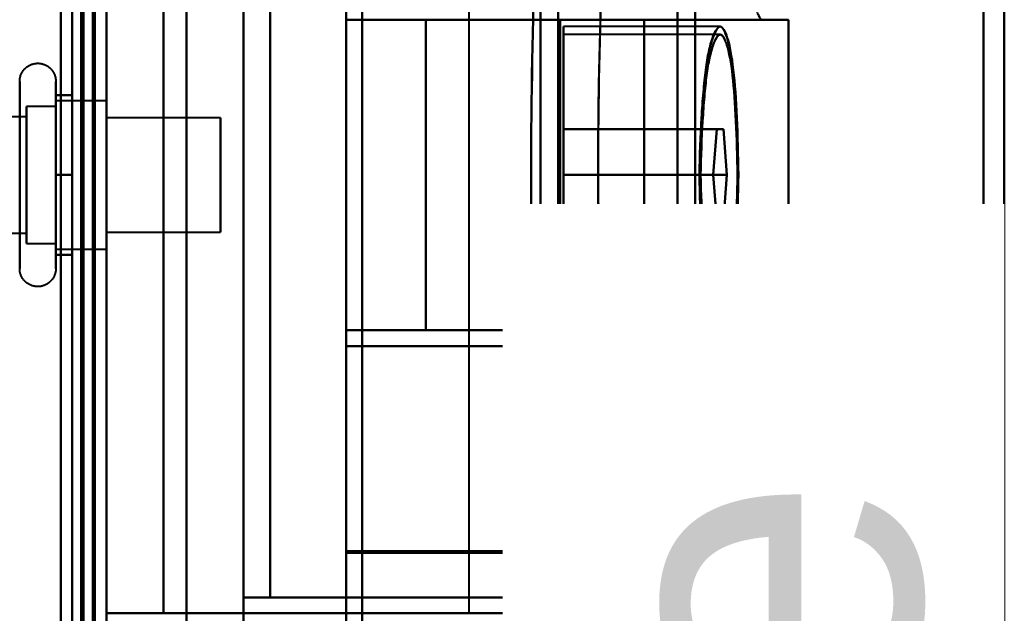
# Model space of a CAD drawing. Header units: millimetres. Extents: x -1352 to 2139, y -120 to 1210.
# Tile 79 of 87: x 736 to 779, y 957 to 983. Entities that reach past the tile are written whole.
import ezdxf

# ---------------------------------------------------------------- set-up
doc = ezdxf.new("R2010")
doc.units = ezdxf.units.MM
doc.layers.add('A-GENM', color=13, linetype='Continuous', lineweight=40)
doc.layers.add('G-IMPT', color=8, linetype='Continuous', lineweight=40)
doc.styles.add('Arial_1', font='arial.ttf', dxfattribs={"height": 14.6304})

# ---------------------------------------------------------------- blocks, each defined once
blk = doc.blocks.new('Maintenance r21 - Maintenance r21-762144-Avant')
at = {"layer": 'A-GENM'}
for p, q in [((740, 0), (740, 1138)), ((740, 1138), (740, 0))]:
    blk.add_line(p, q, dxfattribs=at)
blk = doc.blocks.new('Souche connecteur circulaire R23 - Souche connecteur circulaire R23-762141-Avant')
at = {"layer": 'A-GENM'}
blk.add_line((740, 1080), (740, 880), dxfattribs=at)
blk = doc.blocks.new('NEXA 2000 CALQUES_dwg-762145-Avant')
at = {"layer": 'G-IMPT'}
for p, q in [((740, 128.972), (740, 1137.772)), ((739.5, 1084.372), (739.5, 883.372)), ((739.5, 682.372), (739.5, 1084.372)), ((739.5, 682.372), (739.5, 1084.372)), ((740, 883.372), (740, 1084.372)), ((740, 1084.372), (740, 682.372)), ((740, 1084.372), (740, 682.372)), ((759, 883.372), (759, 1084.372)), ((759, 1084.372), (759, 883.372)), ((759.773, 1083.781), (759.773, 883.372)), ((759.773, 883.372), (759.773, 1083.781)), ((765, 883.372), (765, 1083.338)), ((765, 1083.338), (765, 883.372)), ((778.387, 883.372), (778.387, 1083.338)), ((778.387, 1083.338), (778.387, 883.372)), ((765.773, 883.372), (765.773, 1082.746)), ((765.773, 1082.746), (765.773, 883.372)), ((779.3, 883.372), (779.3, 1082.746)), ((779.3, 1082.746), (779.3, 883.372)), ((740, 940.694), (740, 1010.694)), ((740, 1010.694), (740, 940.694)), ((750.5, 940.694), (750.5, 1010.694)), ((750.5, 1010.694), (750.5, 940.694)), ((751.2, 940.694), (751.2, 1010.694)), ((751.2, 1010.694), (751.2, 940.694)), ((750.5, 941.193), (750.5, 1010.213)), ((750.5, 1010.213), (750.5, 941.193)), ((751.2, 941.193), (751.2, 1010.213)), ((751.2, 1010.213), (751.2, 941.193)), ((755.861, 995.072), (755.861, 956.672)), ((753.974, 982.672), (750.5, 982.672)), ((759.861, 982.672), (763.861, 982.672)), ((763.536, 982.672), (769.861, 982.672)), ((769.861, 982.672), (763.536, 982.672)), ((768.709, 982.672), (769.857, 982.672)), ((769.857, 982.672), (768.709, 982.672)), ((769.861, 969.072), (769.861, 982.672)), ((766.865, 982.372), (760, 982.372)), ((760, 975.872), (760, 982.372)), ((760, 982.372), (760, 975.872)), ((766.865, 982.022), (760, 982.022)), ((760, 975.872), (760, 982.022)), ((760, 982.022), (760, 975.872)), ((737.785, 979.972), (737.785, 975.872)), ((737.785, 979.972), (737.785, 975.872)), ((737.785, 978.872), (736.5, 978.872)), ((736.5, 978.872), (736.5, 972.872)), ((736.5, 978.872), (736.5, 975.872)), ((736.5, 975.872), (736.5, 978.872)), ((740, 979.122), (737.785, 979.122)), ((737.785, 979.122), (737.785, 975.872)), ((737.785, 979.122), (737.785, 975.872)), ((737.785, 972.622), (737.785, 979.122)), ((737.785, 972.622), (737.785, 979.122)), ((737.785, 978.872), (737.785, 972.872)), ((737.785, 978.872), (737.785, 972.872)), ((737.785, 972.872), (737.785, 978.872)), ((737.785, 972.872), (737.785, 978.872)), ((740, 979.122), (740, 975.872)), ((740, 975.872), (740, 979.122)), ((736.5, 978.421), (724.611, 978.421)), ((736.5, 978.421), (736.5, 975.872)), ((736.5, 975.872), (736.5, 978.421)), ((745, 978.372), (740, 978.372)), ((740, 975.872), (740, 978.372)), ((740, 978.372), (740, 975.872)), ((745, 975.872), (745, 978.372)), ((745, 978.372), (745, 975.872)), ((766.554, 975.872), (766.711, 977.872)), ((766.711, 977.872), (766.554, 975.872)), ((766.711, 977.872), (767.014, 977.872)), ((767.014, 977.872), (766.711, 977.872)), ((767.014, 977.872), (767.16, 975.872)), ((767.16, 975.872), (767.014, 977.872)), ((736.5, 975.872), (736.5, 972.872)), ((736.5, 972.872), (736.5, 975.872)), ((736.5, 975.872), (736.5, 973.324)), ((736.5, 973.324), (736.5, 975.872)), ((737.785, 975.872), (737.785, 972.622)), ((737.785, 975.872), (737.785, 971.772)), ((740, 975.872), (740, 972.622)), ((740, 973.372), (740, 975.872)), ((740, 975.872), (740, 973.372)), ((740, 972.622), (740, 975.872)), ((745, 973.372), (745, 975.872)), ((745, 975.872), (745, 973.372)), ((760, 969.722), (760, 975.872)), ((760, 969.372), (760, 975.872)), ((760, 975.872), (760, 969.722)), ((760, 975.872), (760, 969.372)), ((766.711, 973.872), (766.554, 975.872)), ((766.554, 975.872), (766.711, 973.872)), ((767.16, 975.872), (767.014, 973.872)), ((767.014, 973.872), (767.16, 975.872)), ((767.014, 973.872), (766.711, 973.872)), ((766.711, 973.872), (767.014, 973.872)), ((724.611, 973.324), (736.5, 973.324)), ((740, 973.372), (745, 973.372)), ((736.5, 972.872), (737.785, 972.872)), ((737.785, 972.622), (740, 972.622)), ((760, 969.722), (766.865, 969.722)), ((760, 969.372), (766.865, 969.372)), ((768.709, 969.072), (750.5, 969.072)), ((753.974, 969.072), (750.5, 969.072)), ((750.5, 969.072), (753.974, 969.072)), ((750.5, 969.072), (750.5, 959.394)), ((750.5, 959.394), (750.5, 969.072)), ((763.861, 969.072), (759.861, 969.072)), ((759.861, 969.072), (763.861, 969.072)), ((769.861, 969.072), (763.536, 969.072)), ((763.536, 969.072), (769.861, 969.072)), ((763.861, 968.372), (763.861, 969.072)), ((769.857, 969.072), (768.709, 969.072)), ((768.709, 969.072), (769.857, 969.072)), ((750.5, 968.372), (758.015, 968.372)), ((750.5, 959.327), (750.5, 968.372)), ((758.015, 968.372), (750.5, 968.372)), ((750.5, 968.372), (750.5, 959.327)), ((759.861, 968.372), (769.861, 968.372)), ((759.861, 968.372), (763.861, 968.372)), ((769.861, 968.372), (759.861, 968.372)), ((763.861, 968.372), (759.861, 968.372)), ((768.709, 968.372), (769.857, 968.372)), ((769.857, 968.372), (768.709, 968.372)), ((769.861, 957.372), (769.861, 968.372)), ((765.22, 961.372), (766.528, 961.372)), ((766.528, 961.372), (765.22, 961.372)), ((766.528, 958.372), (765.22, 958.372)), ((765.22, 958.372), (766.528, 958.372)), ((758.015, 957.372), (747.174, 957.372)), ((747.174, 957.372), (758.015, 957.372)), ((769.861, 957.372), (759.861, 957.372)), ((763.861, 957.372), (759.861, 957.372)), ((759.861, 957.372), (769.861, 957.372)), ((759.861, 957.372), (763.861, 957.372)), ((763.861, 956.672), (763.861, 957.372)), ((769.857, 957.372), (768.936, 957.372)), ((768.936, 957.372), (769.857, 957.372)), ((759.861, 956.672), (755.861, 956.672)), ((755.861, 956.672), (759.861, 956.672)), ((763.861, 956.672), (759.861, 956.672)), ((759.861, 956.672), (769.861, 956.672)), ((769.861, 956.672), (759.861, 956.672)), ((759.861, 956.672), (763.861, 956.672)), ((769.857, 956.672), (769.152, 956.672)), ((769.861, 955.346), (769.861, 956.672))]:
    blk.add_line(p, q, dxfattribs=at)
at = {"layer": 'G-IMPT', "flags": 128}
for points in [[(739.4, 1137.772), (739.4, 885.572), (739.4, 633.372), (739.4, 381.172), (739.4, 128.972)], [(739.4, 128.972), (739.4, 381.172), (739.4, 633.372), (739.4, 885.572), (739.4, 1137.772)], [(739.4, 1137.772), (739.4, 885.572), (739.4, 633.372), (739.4, 381.172), (739.4, 128.972)], [(739.5, 128.972), (739.5, 381.172), (739.5, 633.372), (739.5, 885.572), (739.5, 1137.772)], [(740, 128.972), (740, 381.172), (740, 633.372), (740, 885.572), (740, 1137.772)], [(740, 1137.772), (740, 885.572), (740, 633.372), (740, 381.172), (740, 128.972)], [(738.9, 129.472), (738.9, 381.422), (738.9, 633.372), (738.9, 885.322), (738.9, 1137.272)], [(738.9, 1137.272), (738.9, 885.322), (738.9, 633.372), (738.9, 381.422), (738.9, 129.472)], [(738.9, 129.472), (738.9, 381.422), (738.9, 633.372), (738.9, 885.322), (738.9, 1137.272)], [(739, 1137.272), (739, 885.322), (739, 633.372), (739, 381.422), (739, 129.472)], [(739, 129.472), (739, 381.422), (739, 633.372), (739, 885.322), (739, 1137.272)], [(739, 1137.272), (739, 885.322), (739, 633.372), (739, 381.422), (739, 129.472)], [(739.5, 1137.272), (739.5, 885.322), (739.5, 633.372), (739.5, 381.422), (739.5, 129.472)], [(739.5, 129.472), (739.5, 381.422), (739.5, 633.372), (739.5, 885.322), (739.5, 1137.272)], [(739.5, 1137.272), (739.5, 885.322), (739.5, 633.372), (739.5, 381.422), (739.5, 129.472)], [(739.5, 129.472), (739.5, 381.422), (739.5, 633.372), (739.5, 885.322), (739.5, 1137.272)], [(739.5, 1137.272), (739.5, 885.322), (739.5, 633.372), (739.5, 381.422), (739.5, 129.472)], [(739.5, 129.472), (739.5, 381.422), (739.5, 633.372), (739.5, 885.322), (739.5, 1137.272)], [(739.4, 128.972), (739.4, 372.422), (739.4, 615.872), (739.4, 859.322), (739.4, 1102.772)], [(739.4, 1102.772), (739.4, 859.322), (739.4, 615.872), (739.4, 372.422), (739.4, 128.972)], [(739.4, 128.972), (739.4, 372.422), (739.4, 615.872), (739.4, 859.322), (739.4, 1102.772)], [(739.5, 1102.772), (739.5, 859.322), (739.5, 615.872), (739.5, 372.422), (739.5, 128.972)], [(740, 1102.772), (740, 859.322), (740, 615.872), (740, 372.422), (740, 128.972)], [(740, 128.972), (740, 372.422), (740, 615.872), (740, 859.322), (740, 1102.772)], [(738.5, 1102.272), (738.5, 859.072), (738.5, 615.872), (738.5, 372.672), (738.5, 129.472)], [(738.5, 129.472), (738.5, 372.672), (738.5, 615.872), (738.5, 859.072), (738.5, 1102.272)], [(738.5, 129.472), (738.5, 372.672), (738.5, 615.872), (738.5, 859.072), (738.5, 1102.272)], [(738.5, 1102.272), (738.5, 859.072), (738.5, 615.872), (738.5, 372.672), (738.5, 129.472)], [(738.5, 1035.872), (738.5, 1005.872), (738.5, 975.872), (738.5, 945.872), (738.5, 915.872)], [(738.5, 915.872), (738.5, 945.872), (738.5, 975.872), (738.5, 1005.872), (738.5, 1035.872)], [(738.5, 1035.872), (738.5, 1005.872), (738.5, 975.872), (738.5, 945.872), (738.5, 915.872)], [(738.5, 915.872), (738.5, 945.872), (738.5, 975.872), (738.5, 1005.872), (738.5, 1035.872)], [(739.5, 915.872), (739.5, 945.872), (739.5, 975.872), (739.5, 1005.872), (739.5, 1035.872)], [(739.5, 1035.872), (739.5, 1005.872), (739.5, 975.872), (739.5, 945.872), (739.5, 915.872)], [(739.5, 915.872), (739.5, 945.872), (739.5, 975.872), (739.5, 1005.872), (739.5, 1035.872)], [(739.5, 1035.872), (739.5, 1005.872), (739.5, 975.872), (739.5, 945.872), (739.5, 915.872)], [(740, 1015.372), (740, 995.622), (740, 975.872), (740, 956.122), (740, 936.372)], [(740, 936.372), (740, 956.122), (740, 975.872), (740, 995.622), (740, 1015.372)], [(743.509, 1015.372), (743.509, 995.622), (743.509, 975.872), (743.509, 956.122), (743.509, 936.372)], [(743.509, 936.372), (743.509, 956.122), (743.509, 975.872), (743.509, 995.622), (743.509, 1015.372)], [(746, 936.372), (746, 956.122), (746, 975.872), (746, 995.622), (746, 1015.372)], [(746, 1015.372), (746, 995.622), (746, 975.872), (746, 956.122), (746, 936.372)], [(738, 1008.672), (738, 992.272), (738, 975.872), (738, 959.472), (738, 943.072)], [(738, 943.072), (738, 959.472), (738, 975.872), (738, 992.272), (738, 1008.672)], [(738, 1008.672), (738, 992.272), (738, 975.872), (738, 959.472), (738, 943.072)], [(738, 1008.672), (738, 992.272), (738, 975.872), (738, 959.472), (738, 943.072)], [(738, 943.072), (738, 959.472), (738, 975.872), (738, 992.272), (738, 1008.672)], [(738, 943.072), (738, 959.472), (738, 975.872), (738, 992.272), (738, 1008.672)], [(739.5, 1008.672), (739.5, 992.272), (739.5, 975.872), (739.5, 959.472), (739.5, 943.072)], [(739.5, 943.072), (739.5, 959.472), (739.5, 975.872), (739.5, 992.272), (739.5, 1008.672)], [(740, 1008.672), (740, 992.272), (740, 975.872), (740, 959.472), (740, 943.072)], [(740, 943.072), (740, 959.472), (740, 975.872), (740, 992.272), (740, 1008.672)], [(740, 1008.672), (740, 992.272), (740, 975.872), (740, 959.472), (740, 943.072)], [(740, 943.072), (740, 959.472), (740, 975.872), (740, 992.272), (740, 1008.672)], [(740, 943.072), (740, 959.472), (740, 975.872), (740, 992.272), (740, 1008.672)], [(740, 1008.672), (740, 992.272), (740, 975.872), (740, 959.472), (740, 943.072)], [(740, 1005.372), (740, 990.622), (740, 975.872), (740, 961.122), (740, 946.372)], [(740, 946.372), (740, 961.122), (740, 975.872), (740, 990.622), (740, 1005.372)], [(740, 995.072), (740, 985.472), (740, 975.872), (740, 966.272), (740, 956.672)], [(740, 956.672), (740, 966.272), (740, 975.872), (740, 985.472), (740, 995.072)], [(740, 995.072), (740, 985.472), (740, 975.872), (740, 966.272), (740, 956.672)], [(740, 956.672), (740, 966.272), (740, 975.872), (740, 985.472), (740, 995.072)], [(742.5, 956.672), (742.5, 966.272), (742.5, 975.872), (742.5, 985.472), (742.5, 995.072)], [(742.5, 995.072), (742.5, 985.472), (742.5, 975.872), (742.5, 966.272), (742.5, 956.672)], [(742.5, 956.672), (742.5, 966.272), (742.5, 975.872), (742.5, 985.472), (742.5, 995.072)], [(742.5, 995.072), (742.5, 985.472), (742.5, 975.872), (742.5, 966.272), (742.5, 956.672)], [(742.5, 956.672), (742.5, 966.272), (742.5, 975.872), (742.5, 985.472), (742.5, 995.072)], [(742.5, 995.072), (742.5, 985.472), (742.5, 975.872), (742.5, 966.272), (742.5, 956.672)], [(742.5, 956.672), (742.5, 966.272), (742.5, 975.872), (742.5, 985.472), (742.5, 995.072)], [(742.5, 995.072), (742.5, 985.472), (742.5, 975.872), (742.5, 966.272), (742.5, 956.672)], [(746, 994.372), (746, 985.122), (746, 975.872), (746, 966.622), (746, 957.372)], [(746, 957.372), (746, 966.622), (746, 975.872), (746, 985.122), (746, 994.372)], [(747.174, 994.372), (747.174, 985.122), (747.174, 975.872), (747.174, 966.622), (747.174, 957.372)], [(747.174, 957.372), (747.174, 966.622), (747.174, 975.872), (747.174, 985.122), (747.174, 994.372)], [(750.5, 982.672), (750.5, 982.847), (750.5, 983.022), (750.5, 983.197), (750.5, 983.372)], [(750.5, 983.372), (750.5, 983.197), (750.5, 983.022), (750.5, 982.847), (750.5, 982.672)], [(750.5, 982.672), (752.84, 982.672), (755.18, 982.672), (757.521, 982.672), (759.861, 982.672)], [(759.861, 982.672), (757.521, 982.672), (755.18, 982.672), (752.84, 982.672), (750.5, 982.672)], [(768.709, 982.672), (764.157, 982.672), (759.604, 982.672), (755.052, 982.672), (750.5, 982.672)], [(750.5, 982.672), (752.84, 982.672), (755.18, 982.672), (757.521, 982.672), (759.861, 982.672)], [(753.974, 982.672), (753.974, 979.272), (753.974, 975.872), (753.974, 972.472), (753.974, 969.072)], [(763.536, 982.672), (761.146, 982.672), (758.755, 982.672), (756.365, 982.672), (753.974, 982.672)], [(753.974, 969.072), (753.974, 972.472), (753.974, 975.872), (753.974, 979.272), (753.974, 982.672)], [(753.974, 982.672), (756.365, 982.672), (758.755, 982.672), (761.146, 982.672), (763.536, 982.672)], [(759.861, 982.672), (759.861, 979.272), (759.861, 975.872), (759.861, 972.472), (759.861, 969.072)], [(759.861, 969.072), (759.861, 972.472), (759.861, 975.872), (759.861, 979.272), (759.861, 982.672)], [(759.861, 969.072), (759.861, 972.472), (759.861, 975.872), (759.861, 979.272), (759.861, 982.672)], [(759.861, 982.672), (759.861, 979.272), (759.861, 975.872), (759.861, 972.472), (759.861, 969.072)], [(763.536, 982.672), (763.536, 979.272), (763.536, 975.872), (763.536, 972.472), (763.536, 969.072)], [(763.536, 969.072), (763.536, 972.472), (763.536, 975.872), (763.536, 979.272), (763.536, 982.672)], [(769.857, 982.672), (769.857, 979.272), (769.857, 975.872), (769.857, 972.472), (769.857, 969.072)], [(769.857, 969.072), (769.857, 972.472), (769.857, 975.872), (769.857, 979.272), (769.857, 982.672)], [(736.204, 979.972), (736.205, 980.004), (736.207, 980.035), (736.21, 980.067), (736.214, 980.098), (736.22, 980.129), (736.227, 980.16), (736.235, 980.191), (736.244, 980.221), (736.255, 980.251), (736.267, 980.28), (736.28, 980.309), (736.294, 980.337), (736.309, 980.365), (736.325, 980.392), (736.342, 980.419), (736.361, 980.444), (736.38, 980.469), (736.4, 980.493), (736.422, 980.517), (736.444, 980.539), (736.467, 980.561), (736.491, 980.582), (736.516, 980.601), (736.541, 980.62), (736.568, 980.637), (736.595, 980.654), (736.622, 980.669), (736.65, 980.684), (736.679, 980.697), (736.708, 980.709), (736.738, 980.72), (736.768, 980.73), (736.799, 980.738), (736.829, 980.745), (736.86, 980.751), (736.892, 980.756), (736.923, 980.759), (736.955, 980.762), (736.986, 980.763), (737.018, 980.762), (737.049, 980.761), (737.081, 980.758), (737.112, 980.754), (737.143, 980.749), (737.174, 980.742), (737.205, 980.734), (737.235, 980.725), (737.265, 980.715), (737.295, 980.704), (737.324, 980.691), (737.352, 980.677), (737.38, 980.662), (737.407, 980.646), (737.434, 980.629), (737.46, 980.611), (737.485, 980.592), (737.509, 980.572), (737.533, 980.551), (737.556, 980.529), (737.578, 980.506), (737.598, 980.482), (737.618, 980.458), (737.637, 980.433), (737.655, 980.407), (737.672, 980.38), (737.688, 980.352), (737.702, 980.324), (737.716, 980.296), (737.728, 980.267), (737.739, 980.237), (737.749, 980.207), (737.758, 980.177), (737.766, 980.146), (737.772, 980.115), (737.777, 980.084), (737.781, 980.052), (737.784, 980.021), (737.785, 979.989), (737.785, 979.972)], [(736.204, 979.972), (736.204, 979.969), (736.204, 979.959), (736.204, 979.943), (736.204, 979.92), (736.204, 979.891), (736.204, 979.855), (736.204, 979.813), (736.204, 979.764), (736.204, 979.709), (736.204, 979.649), (736.204, 979.582), (736.204, 979.509), (736.204, 979.43), (736.204, 979.346), (736.204, 979.256), (736.204, 979.161), (736.204, 979.06), (736.204, 978.955), (736.204, 978.844), (736.204, 978.729), (736.204, 978.609), (736.204, 978.485), (736.204, 978.356), (736.204, 978.224), (736.204, 978.088), (736.204, 977.948), (736.204, 977.805), (736.204, 977.659), (736.204, 977.51), (736.204, 977.358), (736.204, 977.204), (736.204, 977.048), (736.204, 976.89), (736.204, 976.73), (736.204, 976.569), (736.204, 976.407), (736.204, 976.244), (736.204, 976.08), (736.204, 975.917), (736.204, 975.872)], [(736.204, 975.872), (736.204, 976.036), (736.204, 976.2), (736.204, 976.363), (736.204, 976.526), (736.204, 976.687), (736.204, 976.847), (736.204, 977.005), (736.204, 977.162), (736.204, 977.317), (736.204, 977.469), (736.204, 977.619), (736.204, 977.766), (736.204, 977.91), (736.204, 978.05), (736.204, 978.187), (736.204, 978.321), (736.204, 978.45), (736.204, 978.576), (736.204, 978.697), (736.204, 978.813), (736.204, 978.925), (736.204, 979.032), (736.204, 979.134), (736.204, 979.231), (736.204, 979.322), (736.204, 979.408), (736.204, 979.488), (736.204, 979.563), (736.204, 979.631), (736.204, 979.694), (736.204, 979.75), (736.204, 979.8), (736.204, 979.844), (736.204, 979.882), (736.204, 979.913), (736.204, 979.937), (736.204, 979.955), (736.204, 979.967), (736.204, 979.972)], [(737.785, 979.972), (737.785, 979.969), (737.785, 979.959), (737.785, 979.943), (737.785, 979.92), (737.785, 979.891), (737.785, 979.855), (737.785, 979.813), (737.785, 979.764), (737.785, 979.709), (737.785, 979.649), (737.785, 979.582), (737.785, 979.509), (737.785, 979.43), (737.785, 979.346), (737.785, 979.256), (737.785, 979.161), (737.785, 979.06), (737.785, 978.955), (737.785, 978.844), (737.785, 978.729), (737.785, 978.609), (737.785, 978.485), (737.785, 978.356), (737.785, 978.224), (737.785, 978.088), (737.785, 977.948), (737.785, 977.805), (737.785, 977.659), (737.785, 977.51), (737.785, 977.358), (737.785, 977.204), (737.785, 977.048), (737.785, 976.89), (737.785, 976.73), (737.785, 976.569), (737.785, 976.407), (737.785, 976.244), (737.785, 976.08), (737.785, 975.917), (737.785, 975.872)], [(737.785, 975.872), (737.785, 976.036), (737.785, 976.2), (737.785, 976.363), (737.785, 976.526), (737.785, 976.687), (737.785, 976.847), (737.785, 977.005), (737.785, 977.162), (737.785, 977.317), (737.785, 977.469), (737.785, 977.619), (737.785, 977.766), (737.785, 977.91), (737.785, 978.05), (737.785, 978.187), (737.785, 978.321), (737.785, 978.45), (737.785, 978.576), (737.785, 978.697), (737.785, 978.813), (737.785, 978.925), (737.785, 979.032), (737.785, 979.134), (737.785, 979.231), (737.785, 979.322), (737.785, 979.408), (737.785, 979.488), (737.785, 979.563), (737.785, 979.631), (737.785, 979.694), (737.785, 979.75), (737.785, 979.8), (737.785, 979.844), (737.785, 979.882), (737.785, 979.913), (737.785, 979.937), (737.785, 979.955), (737.785, 979.967), (737.785, 979.972)], [(738.5, 979.372), (738.321, 979.372), (738.143, 979.372), (737.964, 979.372), (737.785, 979.372)], [(737.785, 979.372), (737.785, 978.497), (737.785, 977.622), (737.785, 976.747), (737.785, 975.872)], [(738.5, 979.372), (738.321, 979.372), (738.143, 979.372), (737.964, 979.372), (737.785, 979.372)], [(737.785, 979.372), (737.964, 979.372), (738.143, 979.372), (738.321, 979.372), (738.5, 979.372)], [(737.785, 975.872), (737.785, 976.747), (737.785, 977.622), (737.785, 978.497), (737.785, 979.372)], [(737.785, 979.372), (737.964, 979.372), (738.143, 979.372), (738.321, 979.372), (738.5, 979.372)], [(738.5, 975.872), (738.5, 976.747), (738.5, 977.622), (738.5, 978.497), (738.5, 979.372)], [(738.5, 979.372), (738.5, 978.497), (738.5, 977.622), (738.5, 976.747), (738.5, 975.872)], [(738.5, 975.872), (738.5, 976.747), (738.5, 977.622), (738.5, 978.497), (738.5, 979.372)], [(738.5, 979.372), (738.5, 978.497), (738.5, 977.622), (738.5, 976.747), (738.5, 975.872)], [(760, 977.872), (760, 977.372), (760, 976.872), (760, 976.372), (760, 975.872)], [(760, 975.872), (760, 976.372), (760, 976.872), (760, 977.372), (760, 977.872)], [(766.711, 977.872), (765.033, 977.872), (763.356, 977.872), (761.678, 977.872), (760, 977.872)], [(760, 977.872), (760, 977.372), (760, 976.872), (760, 976.372), (760, 975.872)], [(767.014, 977.872), (765.261, 977.872), (763.507, 977.872), (761.754, 977.872), (760, 977.872)], [(760, 977.872), (761.678, 977.872), (763.356, 977.872), (765.033, 977.872), (766.711, 977.872)], [(760, 975.872), (760, 976.372), (760, 976.872), (760, 977.372), (760, 977.872)], [(760, 977.872), (761.754, 977.872), (763.507, 977.872), (765.261, 977.872), (767.014, 977.872)], [(736.204, 971.772), (736.204, 971.776), (736.204, 971.785), (736.204, 971.802), (736.204, 971.825), (736.204, 971.854), (736.204, 971.89), (736.204, 971.932), (736.204, 971.98), (736.204, 972.035), (736.204, 972.096), (736.204, 972.163), (736.204, 972.236), (736.204, 972.314), (736.204, 972.399), (736.204, 972.488), (736.204, 972.584), (736.204, 972.684), (736.204, 972.79), (736.204, 972.9), (736.204, 973.016), (736.204, 973.136), (736.204, 973.26), (736.204, 973.388), (736.204, 973.521), (736.204, 973.657), (736.204, 973.797), (736.204, 973.94), (736.204, 974.086), (736.204, 974.235), (736.204, 974.387), (736.204, 974.541), (736.204, 974.697), (736.204, 974.855), (736.204, 975.014), (736.204, 975.175), (736.204, 975.338), (736.204, 975.501), (736.204, 975.664), (736.204, 975.828), (736.204, 975.872)], [(736.204, 975.872), (736.204, 975.708), (736.204, 975.545), (736.204, 975.381), (736.204, 975.219), (736.204, 975.058), (736.204, 974.898), (736.204, 974.739), (736.204, 974.583), (736.204, 974.428), (736.204, 974.276), (736.204, 974.126), (736.204, 973.979), (736.204, 973.835), (736.204, 973.694), (736.204, 973.557), (736.204, 973.424), (736.204, 973.294), (736.204, 973.169), (736.204, 973.048), (736.204, 972.931), (736.204, 972.819), (736.204, 972.712), (736.204, 972.61), (736.204, 972.514), (736.204, 972.422), (736.204, 972.336), (736.204, 972.256), (736.204, 972.182), (736.204, 972.113), (736.204, 972.051), (736.204, 971.995), (736.204, 971.944), (736.204, 971.901), (736.204, 971.863), (736.204, 971.832), (736.204, 971.807), (736.204, 971.789), (736.204, 971.778), (736.204, 971.773)], [(737.785, 971.772), (737.785, 971.776), (737.785, 971.785), (737.785, 971.802), (737.785, 971.825), (737.785, 971.854), (737.785, 971.89), (737.785, 971.932), (737.785, 971.98), (737.785, 972.035), (737.785, 972.096), (737.785, 972.163), (737.785, 972.236), (737.785, 972.314), (737.785, 972.399), (737.785, 972.488), (737.785, 972.584), (737.785, 972.684), (737.785, 972.79), (737.785, 972.9), (737.785, 973.016), (737.785, 973.136), (737.785, 973.26), (737.785, 973.388), (737.785, 973.521), (737.785, 973.657), (737.785, 973.797), (737.785, 973.94), (737.785, 974.086), (737.785, 974.235), (737.785, 974.387), (737.785, 974.541), (737.785, 974.697), (737.785, 974.855), (737.785, 975.014), (737.785, 975.175), (737.785, 975.338), (737.785, 975.501), (737.785, 975.664), (737.785, 975.828), (737.785, 975.872)], [(737.785, 975.872), (737.785, 975.708), (737.785, 975.545), (737.785, 975.381), (737.785, 975.219), (737.785, 975.058), (737.785, 974.898), (737.785, 974.739), (737.785, 974.583), (737.785, 974.428), (737.785, 974.276), (737.785, 974.126), (737.785, 973.979), (737.785, 973.835), (737.785, 973.694), (737.785, 973.557), (737.785, 973.424), (737.785, 973.294), (737.785, 973.169), (737.785, 973.048), (737.785, 972.931), (737.785, 972.819), (737.785, 972.712), (737.785, 972.61), (737.785, 972.514), (737.785, 972.422), (737.785, 972.336), (737.785, 972.256), (737.785, 972.182), (737.785, 972.113), (737.785, 972.051), (737.785, 971.995), (737.785, 971.944), (737.785, 971.901), (737.785, 971.863), (737.785, 971.832), (737.785, 971.807), (737.785, 971.789), (737.785, 971.778), (737.785, 971.773)], [(738.5, 975.872), (738.321, 975.872), (738.143, 975.872), (737.964, 975.872), (737.785, 975.872)], [(737.785, 975.872), (737.785, 974.997), (737.785, 974.122), (737.785, 973.247), (737.785, 972.372)], [(737.785, 975.872), (737.964, 975.872), (738.143, 975.872), (738.321, 975.872), (738.5, 975.872)], [(738.5, 975.872), (738.321, 975.872), (738.143, 975.872), (737.964, 975.872), (737.785, 975.872)], [(737.785, 972.372), (737.785, 973.247), (737.785, 974.122), (737.785, 974.997), (737.785, 975.872)], [(737.785, 975.872), (737.964, 975.872), (738.143, 975.872), (738.321, 975.872), (738.5, 975.872)], [(738.5, 972.372), (738.5, 973.247), (738.5, 974.122), (738.5, 974.997), (738.5, 975.872)], [(738.5, 975.872), (738.5, 974.997), (738.5, 974.122), (738.5, 973.247), (738.5, 972.372)], [(738.5, 972.372), (738.5, 973.247), (738.5, 974.122), (738.5, 974.997), (738.5, 975.872)], [(738.5, 975.872), (738.5, 974.997), (738.5, 974.122), (738.5, 973.247), (738.5, 972.372)], [(760, 975.872), (760, 975.372), (760, 974.872), (760, 974.372), (760, 973.872)], [(760, 973.872), (760, 974.372), (760, 974.872), (760, 975.372), (760, 975.872)], [(766.554, 975.872), (764.916, 975.872), (763.277, 975.872), (761.639, 975.872), (760, 975.872)], [(760, 975.872), (760, 975.372), (760, 974.872), (760, 974.372), (760, 973.872)], [(760, 975.872), (761.639, 975.872), (763.277, 975.872), (764.916, 975.872), (766.554, 975.872)], [(767.16, 975.872), (765.37, 975.872), (763.58, 975.872), (761.79, 975.872), (760, 975.872)], [(760, 973.872), (760, 974.372), (760, 974.872), (760, 975.372), (760, 975.872)], [(760, 975.872), (761.79, 975.872), (763.58, 975.872), (765.37, 975.872), (767.16, 975.872)], [(760, 973.872), (761.678, 973.872), (763.356, 973.872), (765.033, 973.872), (766.711, 973.872)], [(767.014, 973.872), (765.261, 973.872), (763.507, 973.872), (761.754, 973.872), (760, 973.872)], [(766.711, 973.872), (765.033, 973.872), (763.356, 973.872), (761.678, 973.872), (760, 973.872)], [(760, 973.872), (761.754, 973.872), (763.507, 973.872), (765.261, 973.872), (767.014, 973.872)], [(737.785, 972.372), (737.964, 972.372), (738.143, 972.372), (738.321, 972.372), (738.5, 972.372)], [(738.5, 972.372), (738.321, 972.372), (738.143, 972.372), (737.964, 972.372), (737.785, 972.372)], [(738.5, 972.372), (738.321, 972.372), (738.143, 972.372), (737.964, 972.372), (737.785, 972.372)], [(737.785, 972.372), (737.964, 972.372), (738.143, 972.372), (738.321, 972.372), (738.5, 972.372)], [(737.785, 971.772), (737.785, 971.741), (737.783, 971.709), (737.779, 971.678), (737.775, 971.646), (737.769, 971.615), (737.762, 971.584), (737.754, 971.554), (737.745, 971.524), (737.734, 971.494), (737.723, 971.464), (737.71, 971.436), (737.696, 971.407), (737.681, 971.38), (737.664, 971.352), (737.647, 971.326), (737.629, 971.3), (737.609, 971.275), (737.589, 971.251), (737.568, 971.228), (737.545, 971.205), (737.522, 971.184), (737.498, 971.163), (737.474, 971.143), (737.448, 971.125), (737.422, 971.107), (737.395, 971.091), (737.367, 971.075), (737.339, 971.061), (737.31, 971.048), (737.281, 971.036), (737.251, 971.025), (737.221, 971.015), (737.191, 971.007), (737.16, 970.999), (737.129, 970.993), (737.098, 970.989), (737.066, 970.985), (737.035, 970.983), (737.003, 970.982), (736.972, 970.982), (736.94, 970.984), (736.909, 970.987), (736.877, 970.991), (736.846, 970.996), (736.815, 971.003), (736.784, 971.01), (736.754, 971.019), (736.724, 971.03), (736.695, 971.041), (736.666, 971.054), (736.637, 971.067), (736.609, 971.082), (736.582, 971.098), (736.555, 971.115), (736.53, 971.133), (736.504, 971.152), (736.48, 971.172), (736.456, 971.194), (736.434, 971.216), (736.412, 971.238), (736.391, 971.262), (736.371, 971.287), (736.352, 971.312), (736.334, 971.338), (736.317, 971.365), (736.302, 971.392), (736.287, 971.42), (736.273, 971.449), (736.261, 971.478), (736.25, 971.508), (736.24, 971.538), (736.231, 971.568), (736.224, 971.599), (736.217, 971.63), (736.212, 971.661), (736.208, 971.692), (736.206, 971.724), (736.204, 971.755), (736.204, 971.772)], [(750.5, 968.372), (750.5, 968.547), (750.5, 968.722), (750.5, 968.897), (750.5, 969.072)], [(750.5, 968.372), (750.5, 968.547), (750.5, 968.722), (750.5, 968.897), (750.5, 969.072)], [(750.5, 969.072), (750.5, 968.897), (750.5, 968.722), (750.5, 968.547), (750.5, 968.372)], [(759.861, 969.072), (757.521, 969.072), (755.18, 969.072), (752.84, 969.072), (750.5, 969.072)], [(750.5, 969.072), (750.5, 968.897), (750.5, 968.722), (750.5, 968.547), (750.5, 968.372)], [(759.861, 969.072), (757.521, 969.072), (755.18, 969.072), (752.84, 969.072), (750.5, 969.072)], [(750.5, 969.072), (755.052, 969.072), (759.604, 969.072), (764.157, 969.072), (768.709, 969.072)], [(750.5, 969.072), (752.84, 969.072), (755.18, 969.072), (757.521, 969.072), (759.861, 969.072)], [(768.709, 969.072), (764.157, 969.072), (759.604, 969.072), (755.052, 969.072), (750.5, 969.072)], [(750.5, 968.372), (750.5, 968.547), (750.5, 968.722), (750.5, 968.897), (750.5, 969.072)], [(750.5, 969.072), (752.84, 969.072), (755.18, 969.072), (757.521, 969.072), (759.861, 969.072)], [(750.5, 969.072), (750.5, 968.897), (750.5, 968.722), (750.5, 968.547), (750.5, 968.372)], [(753.974, 969.072), (756.365, 969.072), (758.755, 969.072), (761.146, 969.072), (763.536, 969.072)], [(763.536, 969.072), (761.146, 969.072), (758.755, 969.072), (756.365, 969.072), (753.974, 969.072)], [(750.5, 968.372), (752.84, 968.372), (755.18, 968.372), (757.521, 968.372), (759.861, 968.372)], [(750.5, 968.372), (755.052, 968.372), (759.604, 968.372), (764.157, 968.372), (768.709, 968.372)], [(750.5, 968.372), (752.84, 968.372), (755.18, 968.372), (757.521, 968.372), (759.861, 968.372)], [(759.861, 968.372), (757.521, 968.372), (755.18, 968.372), (752.84, 968.372), (750.5, 968.372)], [(768.709, 968.372), (764.157, 968.372), (759.604, 968.372), (755.052, 968.372), (750.5, 968.372)], [(759.861, 968.372), (757.521, 968.372), (755.18, 968.372), (752.84, 968.372), (750.5, 968.372)], [(758.015, 968.372), (758.015, 965.622), (758.015, 962.872), (758.015, 960.122), (758.015, 957.372)], [(759.861, 968.372), (759.399, 968.372), (758.938, 968.372), (758.477, 968.372), (758.015, 968.372)], [(758.015, 957.372), (758.015, 960.122), (758.015, 962.872), (758.015, 965.622), (758.015, 968.372)], [(758.015, 968.372), (758.477, 968.372), (758.938, 968.372), (759.399, 968.372), (759.861, 968.372)], [(759.861, 968.372), (759.861, 965.622), (759.861, 962.872), (759.861, 960.122), (759.861, 957.372)], [(759.861, 957.372), (759.861, 960.122), (759.861, 962.872), (759.861, 965.622), (759.861, 968.372)], [(759.861, 968.372), (759.861, 965.622), (759.861, 962.872), (759.861, 960.122), (759.861, 957.372)], [(759.861, 957.372), (759.861, 960.122), (759.861, 962.872), (759.861, 965.622), (759.861, 968.372)], [(759.861, 957.372), (759.861, 960.122), (759.861, 962.872), (759.861, 965.622), (759.861, 968.372)], [(759.861, 968.372), (759.861, 965.622), (759.861, 962.872), (759.861, 960.122), (759.861, 957.372)], [(769.857, 957.372), (769.857, 960.122), (769.857, 962.872), (769.857, 965.622), (769.857, 968.372)], [(769.857, 968.372), (769.857, 965.622), (769.857, 962.872), (769.857, 960.122), (769.857, 957.372)], [(760, 961.372), (760, 960.622), (760, 959.872), (760, 959.122), (760, 958.372)], [(760, 958.372), (760, 959.122), (760, 959.872), (760, 960.622), (760, 961.372)], [(766.528, 961.372), (764.896, 961.372), (763.264, 961.372), (761.632, 961.372), (760, 961.372)], [(760, 961.372), (761.305, 961.372), (762.61, 961.372), (763.915, 961.372), (765.22, 961.372)], [(760, 958.372), (760, 959.122), (760, 959.872), (760, 960.622), (760, 961.372)], [(760, 961.372), (761.632, 961.372), (763.264, 961.372), (764.896, 961.372), (766.528, 961.372)], [(765.22, 961.372), (763.915, 961.372), (762.61, 961.372), (761.305, 961.372), (760, 961.372)], [(760, 961.372), (760, 960.622), (760, 959.872), (760, 959.122), (760, 958.372)], [(765.22, 958.372), (765.22, 959.122), (765.22, 959.872), (765.22, 960.622), (765.22, 961.372)], [(765.22, 961.372), (765.22, 960.622), (765.22, 959.872), (765.22, 959.122), (765.22, 958.372)], [(766.528, 961.372), (766.528, 960.622), (766.528, 959.872), (766.528, 959.122), (766.528, 958.372)], [(766.528, 958.372), (766.528, 959.122), (766.528, 959.872), (766.528, 960.622), (766.528, 961.372)], [(750.5, 959.394), (754.79, 959.394), (759.08, 959.394), (763.37, 959.394), (767.659, 959.394)], [(767.659, 959.394), (763.37, 959.394), (759.08, 959.394), (754.79, 959.394), (750.5, 959.394)], [(750.5, 959.394), (750.5, 953.814), (750.5, 948.233), (750.5, 942.653), (750.5, 937.072)], [(750.5, 937.072), (750.5, 942.653), (750.5, 948.233), (750.5, 953.814), (750.5, 959.394)], [(767.738, 959.327), (763.428, 959.327), (759.119, 959.327), (754.809, 959.327), (750.5, 959.327)], [(750.5, 936.372), (750.5, 942.111), (750.5, 947.85), (750.5, 953.589), (750.5, 959.327)], [(750.5, 959.327), (754.809, 959.327), (759.119, 959.327), (763.428, 959.327), (767.738, 959.327)], [(750.5, 959.327), (750.5, 953.589), (750.5, 947.85), (750.5, 942.111), (750.5, 936.372)], [(767.659, 959.394), (767.605, 954.388), (767.549, 949.382), (767.494, 944.377), (767.437, 939.372)], [(767.437, 939.372), (767.494, 944.377), (767.549, 949.382), (767.605, 954.388), (767.659, 959.394)], [(767.52, 939.372), (767.575, 944.36), (767.63, 949.348), (767.684, 954.338), (767.738, 959.327)], [(767.738, 959.327), (767.684, 954.338), (767.63, 949.348), (767.575, 944.36), (767.52, 939.372)], [(766.528, 958.372), (764.896, 958.372), (763.264, 958.372), (761.632, 958.372), (760, 958.372)], [(765.22, 958.372), (763.915, 958.372), (762.61, 958.372), (761.305, 958.372), (760, 958.372)], [(760, 958.372), (761.632, 958.372), (763.264, 958.372), (764.896, 958.372), (766.528, 958.372)], [(760, 958.372), (761.305, 958.372), (762.61, 958.372), (763.915, 958.372), (765.22, 958.372)], [(759.861, 957.372), (756.396, 957.372), (752.93, 957.372), (749.465, 957.372), (746, 957.372)], [(746, 957.372), (751.734, 957.372), (757.468, 957.372), (763.202, 957.372), (768.936, 957.372)], [(746, 957.372), (746, 953.622), (746, 949.872), (746, 946.122), (746, 942.372)], [(768.936, 957.372), (763.202, 957.372), (757.468, 957.372), (751.734, 957.372), (746, 957.372)], [(746, 957.372), (749.465, 957.372), (752.93, 957.372), (756.396, 957.372), (759.861, 957.372)], [(746, 942.372), (746, 946.122), (746, 949.872), (746, 953.622), (746, 957.372)], [(759.861, 957.372), (756.689, 957.372), (753.517, 957.372), (750.346, 957.372), (747.174, 957.372)], [(747.174, 957.372), (750.346, 957.372), (753.517, 957.372), (756.689, 957.372), (759.861, 957.372)], [(758.015, 957.372), (758.477, 957.372), (758.938, 957.372), (759.399, 957.372), (759.861, 957.372)], [(759.861, 957.372), (759.399, 957.372), (758.938, 957.372), (758.477, 957.372), (758.015, 957.372)], [(768.936, 957.372), (768.936, 953.622), (768.936, 949.872), (768.936, 946.122), (768.936, 942.372)], [(768.936, 942.372), (768.936, 946.122), (768.936, 949.872), (768.936, 953.622), (768.936, 957.372)], [(740, 956.672), (740.625, 956.672), (741.25, 956.672), (741.875, 956.672), (742.5, 956.672)], [(742.5, 956.672), (741.875, 956.672), (741.25, 956.672), (740.625, 956.672), (740, 956.672)], [(742.5, 956.672), (741.875, 956.672), (741.25, 956.672), (740.625, 956.672), (740, 956.672)], [(740, 956.672), (740.625, 956.672), (741.25, 956.672), (741.875, 956.672), (742.5, 956.672)], [(759.861, 956.672), (755.521, 956.672), (751.18, 956.672), (746.84, 956.672), (742.5, 956.672)], [(742.5, 956.672), (746.84, 956.672), (751.18, 956.672), (755.521, 956.672), (759.861, 956.672)], [(769.152, 956.672), (762.489, 956.672), (755.826, 956.672), (749.163, 956.672), (742.5, 956.672)], [(742.5, 956.672), (749.163, 956.672), (755.826, 956.672), (762.489, 956.672), (769.152, 956.672)], [(759.861, 946.372), (759.861, 948.947), (759.861, 951.522), (759.861, 954.097), (759.861, 956.672)], [(759.861, 956.672), (759.861, 954.097), (759.861, 951.522), (759.861, 948.947), (759.861, 946.372)], [(769.152, 956.672), (769.152, 953.272), (769.152, 949.872), (769.152, 946.472), (769.152, 943.072)], [(769.857, 955.499), (769.857, 955.792), (769.857, 956.086), (769.857, 956.379), (769.857, 956.672)]]:
    blk.add_lwpolyline(points, dxfattribs=at)
at = {"layer": 'G-IMPT'}
blk.add_open_spline([(761.163, 1010.694), (760.333, 1006.009), (759.098, 994.89), (758.306, 975.422), (759.236, 956.067), (760.514, 945.218), (761.359, 940.694)], degree=3, dxfattribs=at)
for points, knots in [([(761.359, 940.694), (760.975, 942.964), (760.425, 946.699), (759.8, 952.159), (759.25, 958.025), (758.759, 965.686), (758.528, 975.46), (758.688, 985.119), (759.135, 992.996), (759.644, 998.859), (760.251, 1004.531), (760.787, 1008.359), (761.163, 1010.694)], [0, 0, 0, 0, 0.125, 0.1875, 0.25, 0.375, 0.5, 0.625, 0.75, 0.8125, 0.875, 1, 1, 1, 1]), ([(764.115, 1008.63), (763.737, 1006.44), (763.197, 1002.849), (762.585, 997.524), (762.072, 992.015), (761.62, 984.601), (761.458, 975.506), (761.692, 966.303), (762.188, 959.094), (762.743, 953.585), (763.374, 948.46), (763.927, 944.957), (764.313, 942.83)], [0, 0, 0, 0, 0.125, 0.1875, 0.25, 0.375, 0.5, 0.625, 0.75, 0.8125, 0.875, 1, 1, 1, 1]), ([(764.313, 942.83), (763.913, 945.078), (763.354, 948.625), (762.729, 953.719), (762.329, 957.694), (761.998, 961.933), (761.743, 966.411), (761.576, 970.988), (761.507, 975.486), (761.542, 979.992), (761.675, 984.591), (761.898, 989.107), (762.201, 993.398), (762.578, 997.442), (763.176, 1002.647), (763.722, 1006.301), (764.115, 1008.63)], [0, 0, 0, 0, 0.125, 0.1875, 0.25, 0.3125, 0.375, 0.4375, 0.5, 0.5625, 0.625, 0.6875, 0.75, 0.8125, 0.875, 1, 1, 1, 1]), ([(767.663, 992.034), (767.686, 990.677), (767.751, 988.837), (767.905, 986.691), (768.089, 984.848), (768.319, 983.463), (768.54, 982.799), (768.653, 982.678), (768.709, 982.672)], [0, 0, 0, 0, 0.25, 0.375, 0.5, 0.75, 0.875, 1, 1, 1, 1]), ([(765.953, 975.872), (765.97, 976.727), (766.018, 978.007), (766.127, 979.515), (766.227, 980.506), (766.362, 981.316), (766.529, 981.917), (766.705, 982.288), (766.865, 982.414), (767.018, 982.29), (767.233, 981.798), (767.458, 980.6), (767.605, 978.435), (767.651, 976.727), (767.659, 975.872)], [0, 0, 0, 0, 0.125, 0.1875, 0.25, 0.3125, 0.375, 0.4375, 0.5, 0.5625, 0.625, 0.75, 0.875, 1, 1, 1, 1]), ([(767.659, 975.872), (767.653, 976.369), (767.636, 977.306), (767.591, 978.543), (767.537, 979.432), (767.49, 979.98), (767.461, 980.272), (767.414, 980.687), (767.327, 981.256), (767.181, 981.866), (767.047, 982.204), (766.94, 982.347), (766.864, 982.385), (766.787, 982.347), (766.676, 982.203), (766.532, 981.864), (766.365, 981.254), (766.261, 980.685), (766.204, 980.269), (766.168, 979.977), (766.11, 979.429), (766.041, 978.541), (765.983, 977.305), (765.96, 976.369), (765.953, 975.872)], [0, 0, 0, 0, 0.0625, 0.125, 0.1875, 0.21875, 0.234375, 0.25, 0.3125, 0.375, 0.4375, 0.46875, 0.5, 0.53125, 0.5625, 0.625, 0.6875, 0.75, 0.765625, 0.78125, 0.8125, 0.875, 0.9375, 1, 1, 1, 1]), ([(767.619, 975.872), (767.612, 976.681), (767.567, 978.297), (767.427, 980.345), (767.213, 981.479), (767.01, 981.944), (766.865, 982.062), (766.713, 981.943), (766.547, 981.592), (766.39, 981.023), (766.263, 980.256), (766.169, 979.319), (766.066, 977.892), (766.021, 976.681), (766.005, 975.872)], [0, 0, 0, 0, 0.125, 0.25, 0.375, 0.4375, 0.5, 0.5625, 0.625, 0.6875, 0.75, 0.8125, 0.875, 1, 1, 1, 1]), ([(766.005, 975.872), (766.012, 976.342), (766.033, 977.228), (766.088, 978.397), (766.153, 979.238), (766.208, 979.756), (766.242, 980.033), (766.295, 980.426), (766.393, 980.964), (766.55, 981.542), (766.686, 981.862), (766.791, 981.998), (766.864, 982.034), (766.936, 981.998), (767.038, 981.863), (767.164, 981.543), (767.303, 980.966), (767.386, 980.428), (767.43, 980.035), (767.458, 979.759), (767.503, 979.24), (767.555, 978.399), (767.597, 977.229), (767.614, 976.342), (767.619, 975.872)], [0, 0, 0, 0, 0.0625, 0.125, 0.1875, 0.21875, 0.234375, 0.25, 0.3125, 0.375, 0.4375, 0.46875, 0.5, 0.53125, 0.5625, 0.625, 0.6875, 0.75, 0.765625, 0.78125, 0.8125, 0.875, 0.9375, 1, 1, 1, 1]), ([(767.659, 975.872), (767.651, 975.017), (767.605, 973.309), (767.458, 971.145), (767.233, 969.947), (767.018, 969.455), (766.865, 969.331), (766.705, 969.457), (766.529, 969.827), (766.362, 970.428), (766.227, 971.239), (766.127, 972.229), (766.018, 973.738), (765.97, 975.018), (765.953, 975.872)], [0, 0, 0, 0, 0.125, 0.25, 0.375, 0.4375, 0.5, 0.5625, 0.625, 0.6875, 0.75, 0.8125, 0.875, 1, 1, 1, 1]), ([(765.953, 975.872), (765.96, 975.376), (765.983, 974.439), (766.041, 973.204), (766.11, 972.315), (766.168, 971.768), (766.204, 971.475), (766.261, 971.06), (766.365, 970.491), (766.532, 969.881), (766.676, 969.542), (766.787, 969.398), (766.864, 969.36), (766.94, 969.397), (767.047, 969.541), (767.181, 969.879), (767.327, 970.488), (767.414, 971.057), (767.461, 971.473), (767.49, 971.765), (767.537, 972.313), (767.591, 973.202), (767.636, 974.438), (767.653, 975.375), (767.659, 975.872)], [0, 0, 0, 0, 0.0625, 0.125, 0.1875, 0.21875, 0.234375, 0.25, 0.3125, 0.375, 0.4375, 0.46875, 0.5, 0.53125, 0.5625, 0.625, 0.6875, 0.75, 0.765625, 0.78125, 0.8125, 0.875, 0.9375, 1, 1, 1, 1]), ([(767.619, 975.872), (767.614, 975.402), (767.597, 974.515), (767.555, 973.346), (767.503, 972.505), (767.458, 971.986), (767.43, 971.71), (767.386, 971.317), (767.303, 970.778), (767.164, 970.202), (767.038, 969.882), (766.936, 969.746), (766.864, 969.71), (766.791, 969.746), (766.686, 969.883), (766.55, 970.203), (766.393, 970.781), (766.295, 971.319), (766.242, 971.712), (766.208, 971.989), (766.153, 972.507), (766.088, 973.348), (766.033, 974.517), (766.012, 975.403), (766.005, 975.872)], [0, 0, 0, 0, 0.0625, 0.125, 0.1875, 0.21875, 0.234375, 0.25, 0.3125, 0.375, 0.4375, 0.46875, 0.5, 0.53125, 0.5625, 0.625, 0.6875, 0.75, 0.765625, 0.78125, 0.8125, 0.875, 0.9375, 1, 1, 1, 1]), ([(766.005, 975.872), (766.021, 975.064), (766.066, 973.853), (766.169, 972.425), (766.263, 971.488), (766.39, 970.721), (766.547, 970.153), (766.713, 969.802), (766.865, 969.683), (767.01, 969.8), (767.213, 970.266), (767.427, 971.4), (767.567, 973.448), (767.612, 975.063), (767.619, 975.872)], [0, 0, 0, 0, 0.125, 0.1875, 0.25, 0.3125, 0.375, 0.4375, 0.5, 0.5625, 0.625, 0.75, 0.875, 1, 1, 1, 1]), ([(768.709, 969.072), (768.652, 969.066), (768.537, 968.939), (768.367, 968.423), (768.193, 967.523), (768.031, 966.337), (767.891, 964.895), (767.739, 962.67), (767.678, 960.783), (767.659, 959.394)], [0, 0, 0, 0, 0.125, 0.25, 0.375, 0.5, 0.625, 0.75, 1, 1, 1, 1]), ([(767.659, 959.394), (767.679, 960.731), (767.738, 962.682), (767.892, 964.894), (768.031, 966.334), (768.193, 967.534), (768.425, 968.711), (768.593, 969.072), (768.709, 969.072)], [0, 0, 0, 0, 0.25, 0.375, 0.5, 0.625, 0.75, 1, 1, 1, 1]), ([(767.738, 959.327), (767.754, 960.625), (767.81, 962.389), (767.951, 964.468), (768.079, 965.816), (768.229, 966.924), (768.39, 967.765), (768.548, 968.247), (768.655, 968.366), (768.709, 968.372)], [0, 0, 0, 0, 0.25, 0.375, 0.5, 0.625, 0.75, 0.875, 1, 1, 1, 1]), ([(768.709, 968.372), (768.6, 968.372), (768.444, 968.035), (768.229, 966.935), (768.079, 965.813), (767.951, 964.468), (767.81, 962.4), (767.756, 960.577), (767.738, 959.327)], [0, 0, 0, 0, 0.25, 0.375, 0.5, 0.625, 0.75, 1, 1, 1, 1])]:
    blk.add_open_spline(points, degree=3, knots=knots, dxfattribs=at)

msp = doc.modelspace()

# ---------------------------------------------------------------- block references
at = {"layer": 'A-GENM'}
for name in ['Maintenance r21 - Maintenance r21-762144-Avant', 'Souche connecteur circulaire R23 - Souche connecteur circulaire R23-762141-Avant']:
    msp.add_blockref(name, (0, 0), dxfattribs=at)
at = {"layer": 'G-IMPT'}
msp.add_blockref('NEXA 2000 CALQUES_dwg-762145-Avant', (0, 0), dxfattribs=at)

# ---------------------------------------------------------------- next in the draw order: texts
at = {"color": 5, "lineweight": 30, "insert": (761.006, 921.336), "char_height": 14.6304, "width": 99.20583, "attachment_point": 2, "rotation": 90, "line_spacing_factor": 0.941778, "style": 'Arial_1', "bg_fill": 3, "box_fill_scale": 1.25, "bg_fill_color": 256, "bg_fill_true_color": 13158600, "bg_fill_transparency": 0}
msp.add_mtext('Diamètre', dxfattribs=at)

doc.saveas('drawing.dxf')
